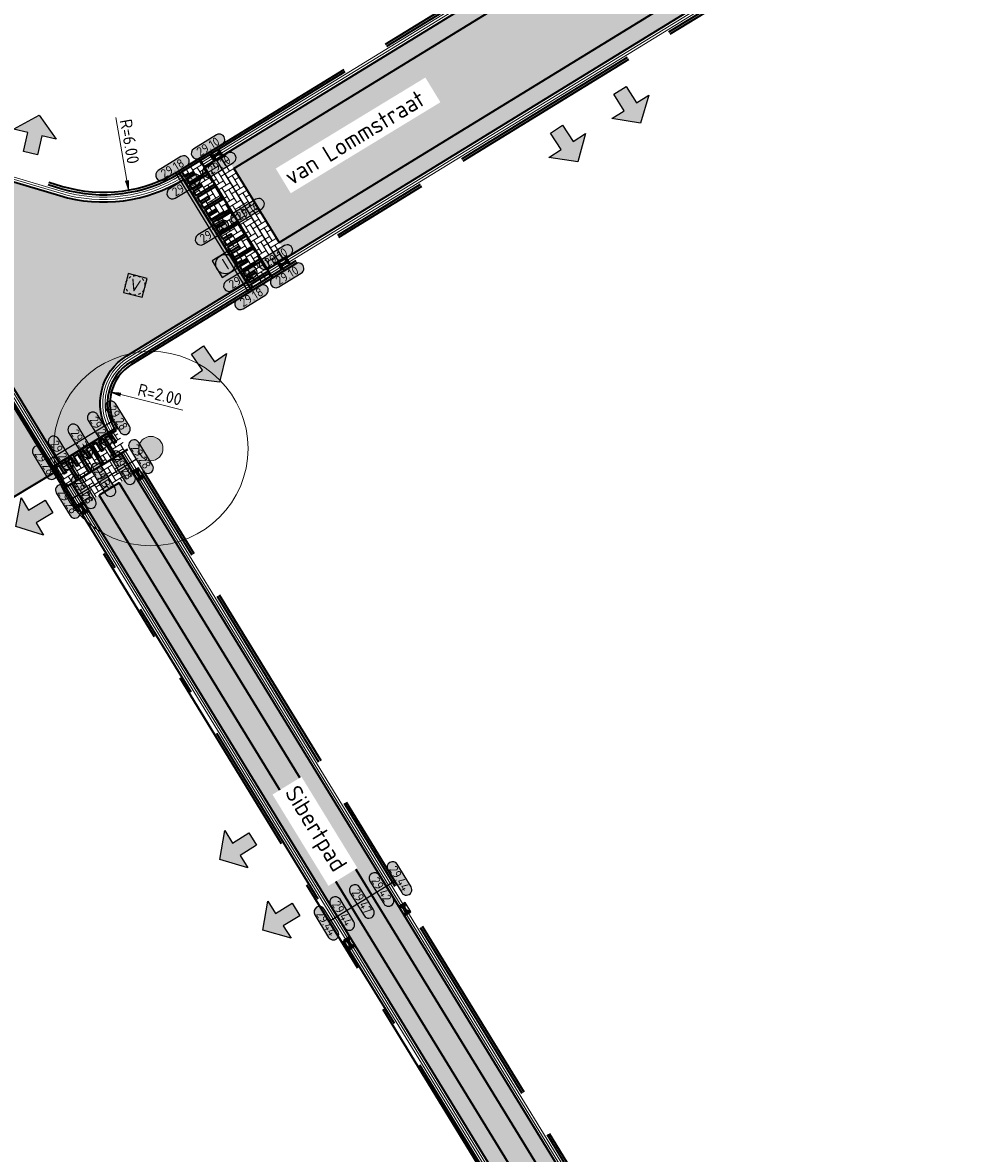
# Model space of a CAD drawing. Header units: metres. Extents: x 199937 to 201628, y 374508 to 375260.
# Tile 102 of 183: x 201278 to 201317, y 374875 to 374922. Entities that reach past the tile are written whole.
import ezdxf
from ezdxf.enums import TextEntityAlignment as Align

# ---------------------------------------------------------------- set-up
doc = ezdxf.new("R2010")
doc.units = ezdxf.units.M
doc.set_wipeout_variables(frame=1)
doc.linetypes.add('HIDDENX2', pattern=[0.75, 0.5, -0.25])
doc.linetypes.add('VH-OPSLUITBAND_100X200', pattern=[16, 8, -2, 4, -2])
doc.layers.add('000___INRIT-PIJL', color=252, linetype='Continuous')
for name, color, linetype, lineweight in [('B-WE-RI-VWA_RIOOLPUT_VALPUT-S', 20, 'Continuous', 25), ('N-WE-GR-BEPLANTING-A', 92, 'Continuous', 0), ('N-WE-GR-GROENSTROOK-G', 90, 'Continuous', 35), ('N-WE-OG-HOOGTELIJN-G', 7, 'Continuous', 25), ('N-WE-RI-ITR_RIOOLPUT-S', 84, 'Continuous', 25), ('N-WE-RI-KOLK-S', 7, 'Continuous', 25), ('N-WE-VH-DREMPEL-G', 30, 'Continuous', 35), ('N-WE-VH-DWARSHELLING-S', 7, 'Continuous', 25), ('N-WE-VH-GOOT-G', 170, 'Continuous', 35), ('N-WE-VH-KANTOPSLUITING_OPSLUITBAND_100X200-G', 150, 'VH-OPSLUITBAND_100X200', 35), ('N-WE-VH-KANTVERHARDING_STREKLAAG-G', 60, 'Continuous', 18), ('N-WE-VH-VERHARDING_BETONSTRAATSTEEN-G', 252, 'Continuous', 35), ('N-WE-VW-MARKERING-G', 7, 'Continuous', 35), ('N-WE-VW-MARKERING-V', 7, 'Continuous', 18), ('X-XX-AL-HOOGTELABEL-S', 7, 'Continuous', 25), ('X-XX-AL-M-200', 7, 'Continuous', 18), ('X-XX-AL-T35', 50, 'Continuous', 35), ('X-XX-AL-VERWIJZING-GD', 7, 'Continuous', 25)]:
    doc.layers.add(name, color=color, linetype=linetype, lineweight=lineweight)
for name, color, linetype, lineweight, true_color in [('N-WE-GR-BOOM-S', 3, 'Continuous', 25, 0x00ff00), ('N-WE-VH-VERHARDING_BETONSTRAATSTEEN_HEIDE-A', 7, 'Continuous', 0, 0x986657), ('N-WE-VH-VERHARDING_BETONSTRAATSTEEN_ROOD-A', 7, 'Continuous', 0, 0xa92c0a)]:
    doc.layers.add(name, color=color, linetype=linetype, lineweight=lineweight, true_color=true_color)
doc.styles.add('NLCS-ISO', font='NLCS-ISO.ttf')
doc.styles.add('NLCS-ISO-ANNOTATIEF-T18', font='NLCS-ISO.ttf', dxfattribs={"height": 1.8})
doc.styles.add('NLCS-ISO-M200-T25', font='NLCS-ISO.ttf', dxfattribs={"height": 0.5})
doc.styles.add('NLCS-ISO-M200-T35', font='NLCS-ISO.ttf', dxfattribs={"height": 0.7000000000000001})
doc.dimstyles.new('NLCS-M200-T25-PIJL_L2_H1', dxfattribs={"dimscale": 0.2, "dimtxt": 2.5, "dimasz": 2.5, "dimexe": 2, "dimexo": 2, "dimgap": 0.7, "dimtad": 1, "dimzin": 0, "dimdsep": 46, "dimtxsty": 'NLCS-ISO-M200-T25', "dimcen": 0, "dimdle": 2, "dimclrd": 256, "dimclre": 256, "dimclrt": 256, "dimadec": 1, "dimazin": 0, "dimtfac": 1, "dimtdec": 3, "dimtofl": 0, "dimtmove": 0, "dimatfit": 3, "dimfxl": 2, "dimfxlon": 1, "dimtfillclr": 256, "dimtolj": 1, "dimtzin": 0, "dimlwd": -1, "dimlwe": -1, "dimarcsym": 0})
pattern_1 = [(31.49787585, (0, 0), (0.0693404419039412, 0.288776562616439), [0.63, -0.21]), (301.49787585, (-0.2194361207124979, 0.3581170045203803), (0.06934044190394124, 0.288776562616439), [0.63, -0.21])]
pattern_2 = [(121.52592739, (201288.5177165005, 374912.5969700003), (-0.2888104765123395, 0.06919905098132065), [0.63, -0.21]), (31.52592738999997, (201288.159706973, 374912.3773585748), (-0.2888104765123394, 0.06919905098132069), [0.63, -0.21])]

# ---------------------------------------------------------------- blocks, each defined once
blk = doc.blocks.new('SGR-BOOM_01-SO')
at = {"linetype": 'ByBlock', "lineweight": 18}
h = blk.add_hatch(color=0, dxfattribs=at)
h.dxf.hatch_style = 1
edge = h.paths.add_edge_path()
edge.add_arc((0, 0), 0.25, 0, 360)
at = {"color": 0, "linetype": 'ByBlock', "lineweight": 18}
for radius in [2, 0.25]:
    blk.add_circle((0, 0), radius, dxfattribs=at)
blk = doc.blocks.new('inrit')
h = blk.add_hatch(color=256)
h.dxf.hatch_style = 1
h.paths.add_polyline_path([(0.3000000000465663, 1), (-0.300000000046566, 1), (-0.3000000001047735, 1.799999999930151), (-0.900000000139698, 1.799999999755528), (-2.328301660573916e-10, 2.599999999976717), (0.9000000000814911, 1.799999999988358), (0.2999999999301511, 1.799999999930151)])
at = {"color": 3, "flags": 128}
blk.add_lwpolyline([(0.3000000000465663, 1), (-0.300000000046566, 1), (-0.3000000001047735, 1.799999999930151), (-0.900000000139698, 1.799999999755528), (-2.328301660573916e-10, 2.599999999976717), (0.9000000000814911, 1.799999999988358), (0.2999999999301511, 1.799999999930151), (0.3000000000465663, 1)], dxfattribs=at)
blk = doc.blocks.new('SRI-PUT_INSPECTIE-SO')
at = {"lineweight": -3, "flags": 128}
blk.add_lwpolyline([(-1.999999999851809, -2.000000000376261), (2.000000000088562, -2.000000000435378), (2.000000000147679, 1.999999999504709), (-2.00000000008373, 1.999999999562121)], close=True, dxfattribs=at)
at = {"lineweight": -3, "ltscale": 1.5}
blk.add_circle((0, -7.105427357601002e-14), 1.999999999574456, dxfattribs=at)
at = {"ltscale": 0.1, "style": 'NLCS-ISO'}
blk.add_text('I', height=2.5, dxfattribs=at).set_placement((-0.002795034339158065, -0.007140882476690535), align=Align.MIDDLE_CENTER)
blk = doc.blocks.new('SRI-PUT_VALPUT-SO')
at = {"lineweight": -3, "flags": 128}
blk.add_lwpolyline([(-1.999999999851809, -2.00000000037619), (2.000000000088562, -2.000000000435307), (2.000000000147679, 1.99999999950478), (-2.00000000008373, 1.999999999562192)], close=True, dxfattribs=at)
at = {"linetype": 'HIDDENX2', "lineweight": -3, "ltscale": 0.25}
blk.add_circle((0, 0), 1.999999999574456, dxfattribs=at)
at = {"ltscale": 0.1, "style": 'NLCS-ISO'}
blk.add_text('V', height=2.5, dxfattribs=at).set_placement((-0.002795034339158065, -0.007140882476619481), align=Align.MIDDLE_CENTER)
blk = doc.blocks.new('*U283')
h = blk.add_hatch(color=253)
h.dxf.hatch_style = 1
edge = h.paths.add_edge_path()
edge.add_line((2.726055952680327, 1.132202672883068), (-2.726055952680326, 1.132202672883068))
edge.add_arc((-2.726055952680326, 0), 1.132202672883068, 90, 270)
edge.add_line((-2.726055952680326, -1.132202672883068), (2.726055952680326, -1.132202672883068))
edge.add_arc((2.726055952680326, 3.697785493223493e-32), 1.132202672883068, 270, 450)
blk.add_lwpolyline([(2.726055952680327, 1.132202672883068), (-2.726055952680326, 1.132202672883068, 0.9999999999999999), (-2.726055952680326, -1.132202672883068), (2.726055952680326, -1.132202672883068, 0.9999999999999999)], format="xyb", close=True)
at = {"style": 'NLCS-ISO-ANNOTATIEF-T18'}
blk.add_attdef('HGT', text='', height=1.8, dxfattribs=at).set_placement((-0.002853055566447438, -0.0004570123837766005), align=Align.MIDDLE_CENTER)
blk = doc.blocks.new('*U413')
blk.add_solid([(0, 0), (1.187743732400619, 0.25), (2.375487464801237, 0)])
blk = doc.blocks.new('*U420')
blk.add_solid([(0, 0), (2.485507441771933, 0.25), (4.971014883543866, 0)])
blk = doc.blocks.new('*D529')
at = {"layer": 'Defpoints', "color": 0, "transparency": 16777216}
blk.add_point((201281.5109079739, 374906.4518174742), dxfattribs=at)
at = {"layer": 'X-XX-AL-M-200', "transparency": 16777216}
blk.add_line((201284.5487608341, 374905.6979275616), (201281.9961879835, 374906.3313877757), dxfattribs=at)
blk.add_solid([(201282.0162595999, 374906.4122677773), (201281.9761163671, 374906.2505077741), (201281.5109079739, 374906.4518174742)], dxfattribs=at)
at = {"layer": 'X-XX-AL-M-200', "transparency": 16777216, "insert": (201283.6090495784, 374906.3329612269), "char_height": 0.5, "attachment_point": 5, "rotation": 346.0627317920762, "style": 'NLCS-ISO-M200-T25', "bg_fill": 3, "box_fill_scale": 1.1, "bg_fill_color": 256, "bg_fill_true_color": 13158600, "bg_fill_transparency": 0}
blk.add_mtext('\\A1;R=2.00', dxfattribs=at)
at = {"layer": 'Defpoints', "color": 0, "transparency": 16777216}
blk.add_point((201283.4520280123, 374905.9700986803), dxfattribs=at)
blk = doc.blocks.new('*D531')
at = {"layer": 'Defpoints', "color": 0, "transparency": 16777216}
for p in [(201281.2854910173, 374920.5619728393), (201282.3385994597, 374914.6551155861)]:
    blk.add_point(p, dxfattribs=at)
at = {"layer": 'X-XX-AL-M-200', "transparency": 16777216}
blk.add_line((201281.7892278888, 374917.7365261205), (201282.2508404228, 374915.1473536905), dxfattribs=at)
blk.add_solid([(201282.3328801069, 374915.1619801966), (201282.1688007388, 374915.1327271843), (201282.3385994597, 374914.6551155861)], dxfattribs=at)
at = {"layer": 'X-XX-AL-M-200', "transparency": 16777216, "insert": (201282.3601003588, 374916.7565110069), "char_height": 0.5, "attachment_point": 5, "rotation": 280.108808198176, "style": 'NLCS-ISO-M200-T25', "bg_fill": 3, "box_fill_scale": 1.1, "bg_fill_color": 256, "bg_fill_true_color": 13158600, "bg_fill_transparency": 0}
blk.add_mtext('\\A1;R=6.00', dxfattribs=at)
blk = doc.blocks.new('N-SRI-KOLK_STRAAT_450X300-SO')
h = blk.add_hatch(color=256)
h.dxf.hatch_style = 1
h.paths.add_polyline_path([(-7.127631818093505e-14, 0.7499999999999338), (-1.125000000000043, 1.49999999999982), (-1.125000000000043, 4.75175454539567e-14)])
h.paths.add_polyline_path([(1.1249999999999, 4.75175454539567e-14), (1.1249999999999, 1.49999999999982), (-7.122080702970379e-14, 0.7499999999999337)])
for p, q in [((-1.125000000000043, 4.75175454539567e-14), (1.1249999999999, 1.49999999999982)), ((1.1249999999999, 4.75175454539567e-14), (-1.125000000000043, 1.49999999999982))]:
    blk.add_line(p, q)
at = {"flags": 128}
blk.add_lwpolyline([(-1.125000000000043, 4.75175454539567e-14), (1.1249999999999, 4.75175454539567e-14), (1.1249999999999, 1.49999999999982), (-1.125000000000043, 1.49999999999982)], close=True, dxfattribs=at)

msp = doc.modelspace()

# ---------------------------------------------------------------- hatches: boundary and pattern name
at = {"layer": 'N-WE-GR-BEPLANTING-A', "true_color": 0x52a500}
h = msp.add_hatch(dxfattribs=at)
h.set_pattern_fill('AGR-BEPLANTING_SOORT_02-SO', color=74, scale=0.2, pattern_type=2)
h.set_pattern_definition([(59.99999999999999, (201123.740729, 375003.3732360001), (-0.08660261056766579, 0.1499998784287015), [0.0577352, -0.11547]), (59.99999999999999, (201123.740729, 375003.473236), (-0.08660261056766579, 0.1499998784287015), [0.0577352, -0.11547]), (300.0000000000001, (201123.740729, 375003.473236), (0.1732050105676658, 1.215712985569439e-07), [0.0577352, -0.11547])])
h.paths.add_polyline_path([(201276.7251038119, 374905.9026811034, -1), (201277.1251038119, 374905.9026811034, -1)], flags=16)
edge = h.paths.add_edge_path()
edge.add_line((201257.7960755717, 374908.8088644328), (201259.4742722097, 374914.6734749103))
edge.add_line((201259.4742722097, 374914.6734749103), (201259.2701698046, 374914.7318801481))
edge.add_arc((201257.64699601, 374909.059551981), 5.900000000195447, 74.03118000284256, 121.3421147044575)
edge.add_line((201254.5781285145, 374914.0986046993), (201251.6553022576, 374912.3185545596))
edge.add_line((201251.6553022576, 374912.3185545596), (201255.8284867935, 374905.5938814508))
edge.add_line((201255.8284867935, 374905.5938814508), (201256.5556085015, 374906.0863165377))
edge.add_line((201256.5556085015, 374906.0863165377), (201257.0954477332, 374905.2387585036))
edge.add_line((201257.0954477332, 374905.2387585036), (201257.0111034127, 374905.1850366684))
edge.add_line((201257.0111034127, 374905.1850366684), (201257.2790202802, 374904.764402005))
edge.add_line((201257.2790202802, 374904.764402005), (201255.5741490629, 374903.7118945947))
edge.add_line((201255.5741490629, 374903.7118945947), (201255.3114931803, 374904.1373495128))
edge.add_line((201255.3114931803, 374904.1373495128), (201255.2264021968, 374904.0848183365))
edge.add_line((201255.2264021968, 374904.0848183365), (201250.5564317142, 374911.6493239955))
edge.add_line((201250.5564317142, 374911.6493239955), (201248.017169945, 374910.1028710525))
edge.add_line((201248.017169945, 374910.1028710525), (201259.5500000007, 374891.2340000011))
edge.add_line((201259.5500000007, 374891.2340000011), (201279.2476113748, 374903.1171880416))
edge.add_line((201279.2476113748, 374903.1171880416), (201276.0649480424, 374908.3112547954))
edge.add_arc((201271.0342567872, 374905.2286997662), 5.900000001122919, 31.49787584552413, 74.03117996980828)
edge.add_line((201272.6574305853, 374910.9010279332), (201272.453328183, 374910.9594331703))
edge.add_line((201272.453328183, 374910.9594331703), (201270.775131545, 374905.0948226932))
edge.add_line((201270.775131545, 374905.0948226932), (201257.7960755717, 374908.8088644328))
at = {"layer": 'N-WE-VH-VERHARDING_BETONSTRAATSTEEN_HEIDE-A', "true_color": 0x986657}
h = msp.add_hatch(dxfattribs=at)
h.set_pattern_fill('AVH-HEI_BSS_KEIFRMT_KEPER-SO', color=25, scale=2, angle=121.52592739, pattern_type=2)
h.set_pattern_definition(pattern_2)
edge = h.paths.add_edge_path()
edge.add_line((201350.2604572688, 374954.660737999), (201349.8771315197, 374955.2468261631))
edge.add_line((201349.8771315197, 374955.2468261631), (201286.2844696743, 374916.2375986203))
edge.add_line((201286.2844696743, 374916.2375986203), (201286.6504887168, 374915.6409160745))
edge.add_line((201286.6504887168, 374915.6409160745), (201350.2431505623, 374954.6501436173))
edge.add_arc((201355.9948783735, 374945.2737036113), 10.99999999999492, 121.4202325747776, 121.52592738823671, ccw=False)
h = msp.add_hatch(dxfattribs=at)
h.set_pattern_fill('AVH-HEI_BSS_KEIFRMT_KEPER-SO', color=25, scale=2, angle=121.52592739, pattern_type=2)
h.set_pattern_definition(pattern_2)
h.paths.add_polyline_path([(201352.5992273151, 374951.0848617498), (201352.2159118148, 374951.6709342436), (201288.5177165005, 374912.5969700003), (201288.883735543, 374912.0002874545)])
h = msp.add_hatch(dxfattribs=at)
h.set_pattern_fill('AVH-HEI_BSS_KEIFRMT_KEPER-SO', color=25, scale=2, angle=121.52592739, pattern_type=2)
h.set_pattern_definition(pattern_2)
h.paths.add_polyline_path([(201285.4320660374, 374915.7147142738), (201288.0313319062, 374911.477403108), (201288.883735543, 374912.0002874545), (201288.5177165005, 374912.5969700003), (201286.2844696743, 374916.2375986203)])
h = msp.add_hatch(dxfattribs=at)
h.set_pattern_fill('AVH-HEI_BSS_KEIFRMT_KEPER-SO', color=25, scale=2, angle=31.49787585, pattern_type=2)
h.set_pattern_definition(pattern_1)
h.paths.add_polyline_path([(201282.0133780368, 374903.915765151), (201279.9878960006, 374902.6746514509), (201280.5103629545, 374901.8219919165), (201282.5358449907, 374903.0631056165)])
h = msp.add_hatch(dxfattribs=at)
h.set_pattern_fill('AVH-HEI_BSS_KEIFRMT_KEPER-SO', color=25, scale=2, angle=31.49787585, pattern_type=2)
h.set_pattern_definition(pattern_1)
h.paths.add_polyline_path([(201282.5358449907, 374903.0631056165), (201281.9389833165, 374902.6973787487), (201303.9379943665, 374866.795267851), (201304.5348560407, 374867.1609947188)])
h = msp.add_hatch(dxfattribs=at)
h.set_pattern_fill('AVH-HEI_BSS_KEIFRMT_KEPER-SO', color=25, scale=2, angle=31.49787585, pattern_type=2)
h.set_pattern_definition(pattern_1)
h.paths.add_polyline_path([(201281.1072246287, 374902.1877187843), (201280.5103629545, 374901.8219919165), (201302.5093740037, 374865.9198810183), (201303.106235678, 374866.2856078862)])
at = {"layer": 'N-WE-VH-VERHARDING_BETONSTRAATSTEEN_ROOD-A'}
h = msp.add_hatch(dxfattribs=at)
h.set_pattern_fill('AVH-ROO_BSS_KEIFRMT_KEPER-SO', color=36, scale=2, angle=166.53, pattern_type=2)
h.set_pattern_definition([(166.53, (201288.5177165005, 374912.5969700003), (-0.2531399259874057, -0.155306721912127), [0.63, -0.21]), (76.53000000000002, (201288.4198832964, 374912.1885233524), (-0.2531399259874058, -0.155306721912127), [0.6299999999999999, -0.21])])
edge = h.paths.add_edge_path()
edge.add_line((201357.4941821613, 374952.5292248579), (201358.2209222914, 374956.0461094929))
edge.add_arc((201355.9948783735, 374945.2737036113), 11.00000000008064, 78.32455421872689, 121.5259273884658)
edge.add_line((201350.2431505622, 374954.6501436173), (201286.6504887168, 374915.6409160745))
edge.add_line((201286.6504887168, 374915.6409160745), (201288.5177165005, 374912.5969700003))
edge.add_line((201288.5177165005, 374912.5969700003), (201352.2332082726, 374951.6815442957))
edge.add_arc((201355.893398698, 374945.7147188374), 6.99999999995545, 76.78043243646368, 121.52592738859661, ccw=False)
h = msp.add_hatch(dxfattribs=at)
h.set_pattern_fill('AVH-ROO_BSS_KEIFRMT_KEPER-SO', color=36, scale=2, angle=29.03117997, pattern_type=2)
h.set_pattern_definition([(29.03117997, (0, 0), (0.08170474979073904, 0.2855246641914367), [0.63, -0.21]), (299.03117997, (-0.2038199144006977, 0.3672294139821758), (0.08170474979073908, 0.2855246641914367), [0.63, -0.21])])
edge = h.paths.add_edge_path()
edge.add_line((201263.0447961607, 374926.7640627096), (201258.8073366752, 374927.3887984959))
edge.add_arc((201255.8419856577, 374928.836794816), 3.29999999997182, 211.7040694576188, 333.9735025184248, ccw=False)
edge.add_line((201253.0344321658, 374927.1025389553), (201252.3157756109, 374928.2659582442))
edge.add_line((201252.3157756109, 374928.2659582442), (201248.7425257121, 374926.0587235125))
edge.add_line((201248.7425257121, 374926.0587235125), (201252.185842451, 374920.4844042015))
edge.add_arc((201251.0798365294, 374919.8012124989), 1.300000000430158, -58.65788527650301, 31.704069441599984, ccw=False)
edge.add_line((201251.756027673, 374918.6909127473), (201254.351608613, 374914.4289922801))
edge.add_line((201254.351608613, 374914.4289922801), (201254.3700697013, 374914.440235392))
edge.add_arc((201257.6469960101, 374909.0595519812), 6.300000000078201, 74.03117997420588, 121.3421147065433, ccw=False)
edge.add_line((201259.3802154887, 374915.1164447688), (201272.7674762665, 374911.2855925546))
edge.add_arc((201271.0342567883, 374905.2286997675), 6.29999999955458, 31.49787584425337, 74.03117997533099, ccw=False)
edge.add_line((201276.406011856, 374908.5202415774), (201279.4654290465, 374903.5273109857))
edge.add_line((201279.4654290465, 374903.5273109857), (201281.4909110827, 374904.7684246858))
edge.add_arc((201283.4520280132, 374905.9700986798), 2.300000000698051, 121.5259274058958, 211.4978758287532, ccw=False)
edge.add_line((201282.2493940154, 374907.9306270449), (201287.1789282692, 374910.9545187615))
edge.add_line((201287.1789282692, 374910.9545187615), (201284.5796624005, 374915.1918299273))
edge.add_arc((201281.2854910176, 374920.56197284), 6.300000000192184, 253.4236169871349, 301.52592738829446, ccw=False)
edge.add_line((201279.4881430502, 374914.5237992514), (201263.5873717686, 374919.2568892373))
edge.add_arc((201264.5288397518, 374922.4197420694), 3.300000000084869, 143.5464036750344, 253.4236169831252, ccw=False)
edge.add_arc((201255.6505560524, 374928.9154058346), 7.700848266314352, 323.9222265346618, 343.7777241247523)
h = msp.add_hatch(dxfattribs=at)
h.set_pattern_fill('AVH-ROO_BSS_KEIFRMT_KEPER-SO', color=36, scale=2, angle=121.53, pattern_type=2)
h.set_pattern_definition([(121.53, (201109.114271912, 374903.0265801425), (-0.2888153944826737, 0.06917852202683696), [0.63, -0.21]), (31.53, (201108.7562779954, 374902.80694327), (-0.2888153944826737, 0.06917852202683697), [0.63, -0.21])])
h.paths.add_polyline_path([(201287.3357935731, 374910.6987976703), (201288.1883944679, 374911.2218030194), (201285.2686414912, 374915.9811272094), (201284.4227970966, 374915.4475510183)])
h = msp.add_hatch(dxfattribs=at)
h.set_pattern_fill('AVH-ROO_BSS_KEIFRMT_KEPER-SO', color=36, scale=2, angle=31.5, pattern_type=2)
h.set_pattern_definition([(31.49999999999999, (201109.114271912, 374903.0265801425), (0.06932973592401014, 0.2887791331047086), [0.63, -0.21]), (301.5, (201108.8948225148, 374903.3846890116), (0.06932973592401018, 0.2887791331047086), [0.63, -0.21])])
h.paths.add_polyline_path([(201279.2096311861, 374903.3705708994), (201279.7321627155, 374902.5178059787), (201282.2798709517, 374904.0790592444), (201281.746708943, 374904.925164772)])
h = msp.add_hatch(dxfattribs=at)
h.set_pattern_fill('AVH-ROO_BSS_KEIFRMT_KEPER-SO', color=36, scale=2, angle=-13.50212415, pattern_type=2)
h.set_pattern_definition([(346.49787585, (0, 0), (0.2532269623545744, 0.155164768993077), [0.63, -0.21]), (256.49787585, (0.09806219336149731, 0.4083917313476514), (0.2532269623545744, 0.155164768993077), [0.63, -0.21])])
h.paths.add_polyline_path([(201281.9389833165, 374902.6973787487), (201281.1072246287, 374902.1877187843), (201303.106235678, 374866.2856078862), (201303.9379943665, 374866.795267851)])
at = {"layer": 'N-WE-VW-MARKERING-V'}
h = msp.add_hatch(color=256, dxfattribs=at)
h.dxf.hatch_style = 1
h.paths.add_polyline_path([(201287.3357935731, 374910.6987976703), (201287.4212311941, 374910.7512071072), (201287.3515697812, 374910.8647582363), (201288.1187135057, 374911.3353860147), (201288.0664215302, 374911.4206242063), (201287.2992778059, 374910.949996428), (201287.1946938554, 374911.1204728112), (201287.5356466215, 374911.3296407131), (201287.4833546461, 374911.4148789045), (201287.1424018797, 374911.205711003), (201287.0378179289, 374911.376187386), (201287.8049616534, 374911.8468151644), (201287.7526696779, 374911.932053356), (201286.9855259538, 374911.4614255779), (201286.8809420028, 374911.6319019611), (201287.2218947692, 374911.8410698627), (201287.1696027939, 374911.9263080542), (201286.8286500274, 374911.7171401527), (201286.7240660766, 374911.8876165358), (201287.4912098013, 374912.3582443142), (201287.4389178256, 374912.4434825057), (201286.6717741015, 374911.9728547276), (201286.5671901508, 374912.1433311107), (201286.9081429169, 374912.3524990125), (201286.8558509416, 374912.437737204), (201286.5148981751, 374912.2285693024), (201286.4103142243, 374912.3990456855), (201287.1774579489, 374912.869673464), (201287.1251659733, 374912.9549116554), (201286.3580222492, 374912.4842838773), (201286.2534382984, 374912.6547602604), (201286.5943910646, 374912.8639281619), (201286.5420990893, 374912.9491663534), (201286.2011463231, 374912.739998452), (201286.0965623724, 374912.9104748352), (201286.8637060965, 374913.3811026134), (201286.811414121, 374913.4663408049), (201286.0442703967, 374912.9957130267), (201285.939686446, 374913.1661894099), (201286.2806392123, 374913.3753573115), (201286.228347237, 374913.4605955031), (201285.887394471, 374913.2514276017), (201285.7828105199, 374913.4219039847), (201286.5499542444, 374913.8925317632), (201286.4976622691, 374913.9777699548), (201285.7305185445, 374913.5071421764), (201285.6259345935, 374913.6776185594), (201285.9668873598, 374913.8867864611), (201285.9145953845, 374913.9720246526), (201285.5736426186, 374913.7628567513), (201285.4690586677, 374913.9333331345), (201286.2362023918, 374914.4039609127), (201286.1839104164, 374914.4891991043), (201285.4167666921, 374914.018571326), (201285.3121827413, 374914.1890477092), (201285.6531355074, 374914.3982156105), (201285.600843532, 374914.4834538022), (201285.2598907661, 374914.2742859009), (201285.155306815, 374914.4447622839), (201285.9224505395, 374914.9153900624), (201285.870158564, 374915.0006282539), (201285.1030148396, 374914.5300004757), (201284.998430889, 374914.7004768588), (201285.339383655, 374914.9096447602), (201285.2870916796, 374914.9948829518), (201284.9461389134, 374914.7857150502), (201284.8415549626, 374914.9561914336), (201285.608698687, 374915.426819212), (201285.5564067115, 374915.5120574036), (201284.7892629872, 374915.0414296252), (201284.6846790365, 374915.2119060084), (201285.0256318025, 374915.42107391), (201284.9733398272, 374915.5063121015), (201284.6323870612, 374915.2971442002), (201284.5074410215, 374915.500946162), (201284.4227970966, 374915.4475510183)])
h = msp.add_hatch(color=256, dxfattribs=at)
h.dxf.hatch_style = 1
h.paths.add_polyline_path([(201279.2096311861, 374903.3705708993), (201279.7321627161, 374902.5178059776), (201279.7643295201, 374902.5375180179), (201279.2940773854, 374903.3048920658), (201279.4646049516, 374903.4093925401), (201279.6736059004, 374903.0683374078), (201279.7588696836, 374903.1205876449), (201279.5498687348, 374903.461642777), (201279.7203963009, 374903.5661432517), (201280.1906484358, 374902.7987692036), (201280.2759122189, 374902.8510194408), (201279.8056600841, 374903.6183934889), (201279.9761876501, 374903.7228939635), (201280.185188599, 374903.3818388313), (201280.2704523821, 374903.4340890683), (201280.0614514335, 374903.7751442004), (201280.2319789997, 374903.8796446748), (201280.7022311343, 374903.1122706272), (201280.7874949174, 374903.1645208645), (201280.3172427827, 374903.9318949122), (201280.4877703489, 374904.0363953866), (201280.6967712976, 374903.6953402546), (201280.7820350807, 374903.7475904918), (201280.5730341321, 374904.0886456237), (201280.7435616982, 374904.1931460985), (201281.213813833, 374903.4257720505), (201281.299077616, 374903.4780222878), (201280.8288254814, 374904.2453963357), (201280.9993530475, 374904.34989681), (201281.2083539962, 374904.008841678), (201281.2936177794, 374904.0610919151), (201281.0846168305, 374904.4021470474), (201281.2551443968, 374904.5066475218), (201281.7253965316, 374903.7392734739), (201281.8106603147, 374903.7915237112), (201281.34040818, 374904.558897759), (201281.5109357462, 374904.6633982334), (201281.719936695, 374904.3223431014), (201281.805200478, 374904.3745933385), (201281.5961995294, 374904.7156484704), (201281.8000626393, 374904.8404947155), (201281.746708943, 374904.925164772)])

# ---------------------------------------------------------------- linework, layer by layer
at = {"layer": 'N-WE-GR-GROENSTROOK-G'}
msp.add_lwpolyline([(201279.2476113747, 374903.1171880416), (201259.5500000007, 374891.2340000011), (201248.017169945, 374910.1028710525)], dxfattribs=at)
at = {"layer": 'N-WE-OG-HOOGTELIJN-G'}
for points in [[(201285.7100353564, 374916.3544884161), (201288.7276087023, 374911.4352543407)], [(201284.2457307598, 374915.4582171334), (201287.2633041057, 374910.538983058)], [(201281.8319748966, 374904.9774114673), (201279.1243652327, 374903.318324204)]]:
    msp.add_lwpolyline(points, dxfattribs=at)
at = {"layer": 'N-WE-VH-DREMPEL-G'}
for points in [[(201285.2229122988, 374916.0556757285), (201288.2404856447, 374911.1364416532)], [(201288.188394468, 374911.2218030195), (201285.2686414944, 374915.9811272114)], [(201282.2691758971, 374904.0725052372), (201279.7320981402, 374902.5179113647)], [(201279.7321627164, 374902.517805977), (201282.2798709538, 374904.0790592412)]]:
    msp.add_lwpolyline(points, dxfattribs=at)
at = {"layer": 'N-WE-VH-GOOT-G'}
for points in [[(201285.4320660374, 374915.7147142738), (201349.8771315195, 374955.246826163, -0.3120263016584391), (201363.1644794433, 374954.5196119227), (201366.327735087, 374952.0667127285, 0.3111325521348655), (201373.4649440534, 374951.6644298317), (201404.7335388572, 374970.7053627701, 0.002146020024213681), (201420.9036144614, 374980.5469015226)], [(201288.0313319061, 374911.477403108), (201352.599227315, 374951.0848617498, -0.4142434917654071), (201361.2638781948, 374949.008341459), (201380.7911837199, 374917.1677191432, -0.3576593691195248), (201379.7011690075, 374909.2515840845), (201364.9776101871, 374895.61751043, -0.06032962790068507), (201356.8386840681, 374889.4426368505), (201312.5321245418, 374862.3342706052, -0.4140189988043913), (201306.6215168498, 374863.7555903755), (201282.0133780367, 374903.915765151)], [(201263.0447961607, 374926.7640627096, -0.08685336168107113), (201261.8745232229, 374924.3805081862, 0.5198862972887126), (201263.5873717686, 374919.2568892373), (201279.4881430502, 374914.5237992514, 0.2130231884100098), (201284.5796624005, 374915.1918299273)], [(201279.4654290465, 374903.5273109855), (201276.406011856, 374908.5202415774, 0.1877469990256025), (201272.7674762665, 374911.2855925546), (201259.3802154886, 374915.1164447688, 0.2094161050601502), (201254.3700697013, 374914.440235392), (201197.641662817, 374879.891685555, 0.3496658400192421), (201194.9418536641, 374872.5188592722), (201203.5700273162, 374846.6330093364, 0.08300686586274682), (201211.3376270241, 374831.9775358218, 0.01048548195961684), (201222.5837637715, 374817.8977237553, 0.3384533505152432), (201230.0464565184, 374816.2042217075), (201252.5838921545, 374826.5281762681, 0.0296485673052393), (201263.0765490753, 374832.109114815), (201301.465339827, 374855.5459103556, 0.4146907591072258), (201303.5543079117, 374864.2145619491), (201279.9878960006, 374902.6746514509)], [(201281.4909110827, 374904.7684246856), (201281.4909110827, 374904.7684246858, -0.4140701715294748), (201282.2493940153, 374907.9306270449), (201287.1789282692, 374910.9545187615)]]:
    msp.add_lwpolyline(points, format="xyb", dxfattribs=at)
at = {"layer": 'N-WE-VH-KANTOPSLUITING_OPSLUITBAND_100X200-G'}
for points in [[(201262.1077144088, 374924.1912250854, 0.5184377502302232), (201263.6729597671, 374919.5444213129), (201279.5737310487, 374914.811331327, 0.2130231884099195), (201284.4227970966, 374915.4475510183), (201349.7202662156, 374955.502547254, -0.3120263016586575)], [(201262.1884185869, 374924.1321756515, 0.5184377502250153), (201263.7014890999, 374919.6402653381), (201279.6022603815, 374914.9071753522, 0.2130231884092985), (201284.370508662, 374915.5327913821), (201349.667977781, 374955.5877876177, -0.3120263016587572)], [(201306.8773147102, 374863.9123304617), (201281.746708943, 374904.925164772, -0.4140701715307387), (201282.4062593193, 374907.6749059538), (201352.756092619, 374950.8291406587, -0.4142434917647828), (201361.0081410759, 374948.8515022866), (201380.535446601, 374917.0108799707, -0.3576593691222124), (201379.4973373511, 374909.4717037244), (201364.771292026, 374895.8353275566, -0.0603680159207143), (201356.6847486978, 374889.7001508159), (201312.3755544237, 374862.5901725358, -0.4140189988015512), (201306.8773147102, 374863.9123304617)], [(201298.4876337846, 374871.9091117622), (201276.1502139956, 374908.3635014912, 0.1877469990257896), (201272.6849420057, 374910.9971690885), (201272.2885572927, 374911.1105971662)], [(201272.453328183, 374910.9594331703), (201272.6574305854, 374910.9010279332, -0.1877469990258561), (201276.0649480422, 374908.3112547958), (201298.4023678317, 374871.8568650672)]]:
    msp.add_lwpolyline(points, format="xyb", dxfattribs=at)
msp.add_lwpolyline([(201306.9625806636, 374863.9645771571), (201281.8319748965, 374904.9774114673, -0.4140701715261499), (201282.4585477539, 374907.5896655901), (201352.8083810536, 374950.7439002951, -0.4142434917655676), (201360.9228953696, 374948.7992225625), (201380.4502008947, 374916.9586002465, -0.3576593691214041), (201379.4293934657, 374909.5450769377), (201364.7025173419, 374895.9079314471, -0.06038090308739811), (201356.6334389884, 374889.7859900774), (201312.3233643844, 374862.6754731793, -0.4140189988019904)], format="xyb", close=True, dxfattribs=at)
at = {"layer": 'N-WE-VH-KANTVERHARDING_STREKLAAG-G'}
for points in [[(201285.3274891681, 374915.8851950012), (201349.7725546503, 374955.4173068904, -0.3120263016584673), (201363.2870367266, 374954.6776616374), (201366.4502923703, 374952.2247624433, 0.3111325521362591), (201373.3609232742, 374951.8352504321), (201404.6299046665, 374970.8764187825, 0.002146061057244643), (201420.7988240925, 374980.7172511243)], [(201285.3797776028, 374915.7999546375), (201349.8248430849, 374955.3320665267, -0.3120263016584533), (201363.2257580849, 374954.5986367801), (201366.3890137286, 374952.1457375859, 0.3111325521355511), (201373.4129336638, 374951.7498401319), (201404.6817217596, 374970.790890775, 0.002146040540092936), (201420.851219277, 374980.6320763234)], [(201288.0836203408, 374911.3921627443), (201352.6515157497, 374950.9996213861, -0.4142434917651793), (201361.1786324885, 374948.9560617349), (201380.7059380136, 374917.115439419, -0.357659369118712), (201379.6332251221, 374909.3249572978), (201364.9088384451, 374895.6901170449, -0.06034237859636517), (201356.7873712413, 374889.5284742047), (201312.4799345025, 374862.4195712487, -0.414018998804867), (201306.7067828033, 374863.8078370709), (201282.0986439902, 374903.9680118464)], [(201288.1359087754, 374911.3069223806), (201352.7038041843, 374950.9143810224, -0.4142434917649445), (201361.0933867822, 374948.9037820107), (201380.6206923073, 374917.0631596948, -0.3576593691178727), (201379.5652812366, 374909.3983305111), (201364.8400657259, 374895.7627227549, -0.0603551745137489), (201356.73605945, 374889.6143121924), (201312.4277444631, 374862.5048718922, -0.4140189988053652), (201306.7920487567, 374863.8600837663), (201282.1839099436, 374904.0202585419)], [(201263.1446469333, 374926.7493415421, -0.08730834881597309), (201261.9551498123, 374924.3213519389, 0.5199184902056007), (201263.6159011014, 374919.3527332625), (201279.516672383, 374914.6196432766, 0.2130231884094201), (201284.5273739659, 374915.277070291)], [(201263.2444740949, 374926.7346238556, -0.08775198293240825), (201262.0357720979, 374924.2621898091, 0.5199520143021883), (201263.6444304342, 374919.4485772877), (201279.5452017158, 374914.7154873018, 0.2130231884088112), (201284.4750855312, 374915.3623106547)], [(201279.3801630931, 374903.4750642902), (201276.3207459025, 374908.467994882, 0.1877469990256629), (201272.7399648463, 374911.1894513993), (201259.3527040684, 374915.0203036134, 0.2094161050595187), (201254.4220844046, 374914.3548277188), (201197.6936775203, 374879.8062778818, 0.3496658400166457), (201195.036722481, 374872.5504805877), (201203.664896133, 374846.6646306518, 0.08300686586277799), (201211.4170532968, 374832.0382932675, 0.01048548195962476), (201222.6605727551, 374817.9617579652, 0.3384533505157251), (201230.0048100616, 374816.2951369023), (201252.5422456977, 374826.6190914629, 0.02964856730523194), (201263.0244413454, 374832.1944657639), (201301.4132320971, 374855.6312613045, 0.4146907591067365), (201303.4690419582, 374864.1623152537), (201279.9026300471, 374902.6224047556)], [(201279.2948971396, 374903.4228175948), (201276.2354799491, 374908.4157481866, 0.1877469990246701), (201272.712453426, 374911.0933102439), (201259.3251926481, 374914.9241624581, 0.2094161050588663), (201254.4740991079, 374914.2694200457), (201197.7456922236, 374879.7208702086, 0.3496658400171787), (201195.1315912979, 374872.5821019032), (201203.7597649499, 374846.6962519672, 0.08300686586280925), (201211.4964795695, 374832.0990507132, 0.01048548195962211), (201222.7373817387, 374818.025792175, 0.3384533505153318), (201229.9631636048, 374816.386052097), (201252.5005992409, 374826.7100066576, 0.02964856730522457), (201262.9723336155, 374832.2798167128), (201301.3611243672, 374855.7166122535, 0.4146907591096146), (201303.3837760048, 374864.1100685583), (201279.8173640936, 374902.5701580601)], [(201281.5761770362, 374904.8206713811), (201281.5761770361, 374904.8206713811, -0.4140701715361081), (201282.30168245, 374907.8453866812), (201287.2312167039, 374910.8692783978)], [(201281.6614429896, 374904.8729180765), (201281.6614429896, 374904.8729180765, -0.4140701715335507), (201282.3539708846, 374907.7601463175), (201287.2835051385, 374910.7840380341)]]:
    msp.add_lwpolyline(points, format="xyb", dxfattribs=at)
at = {"layer": 'N-WE-VH-VERHARDING_BETONSTRAATSTEEN-G'}
for points in [[(201286.6504887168, 374915.6409160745), (201350.2431505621, 374954.6501436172, -0.302226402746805), (201362.4198927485, 374954.2022639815, -0.302226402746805)], [(201286.6504887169, 374915.6409160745), (201350.2431505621, 374954.6501436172, -0.302226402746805), (201362.4198927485, 374954.2022639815, -0.302226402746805)], [(201288.5177165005, 374912.5969700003), (201352.2332082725, 374951.6815442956, -0.3155316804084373), (201360.2531633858, 374951.191255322, -0.3155316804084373)], [(201288.5177165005, 374912.5969700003), (201352.2332082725, 374951.6815442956, -0.3155316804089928), (201360.2531633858, 374951.191255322, -0.3155316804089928)]]:
    msp.add_lwpolyline(points, format="xyb", dxfattribs=at)
for points in [[(201286.6504887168, 374915.6409160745), (201288.5177165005, 374912.5969700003)], [(201284.5796624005, 374915.1918299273), (201287.1789282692, 374910.9545187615)], [(201281.4909110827, 374904.7684246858), (201279.4654290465, 374903.5273109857)], [(201281.9389833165, 374902.6973787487), (201281.1072246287, 374902.1877187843)], [(201303.9379943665, 374866.795267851), (201281.9389833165, 374902.6973787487)], [(201303.9379943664, 374866.795267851), (201281.9389833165, 374902.6973787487)], [(201303.9379943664, 374866.795267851), (201281.9389833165, 374902.6973787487)], [(201303.106235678, 374866.2856078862), (201281.1072246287, 374902.1877187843)]]:
    msp.add_lwpolyline(points, dxfattribs=at)
at = {"layer": 'N-WE-VW-MARKERING-G'}
for points in [[(201287.3357935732, 374910.6987976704), (201284.4227970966, 374915.4475510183), (201284.5074410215, 374915.500946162), (201284.6323870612, 374915.2971442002), (201284.9733398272, 374915.5063121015), (201285.0256318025, 374915.42107391), (201284.6846790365, 374915.2119060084), (201284.7892629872, 374915.0414296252), (201285.5564067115, 374915.5120574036), (201285.608698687, 374915.426819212), (201284.8415549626, 374914.9561914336), (201284.9461389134, 374914.7857150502), (201285.2870916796, 374914.9948829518), (201285.339383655, 374914.9096447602), (201284.998430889, 374914.7004768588), (201285.1030148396, 374914.5300004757), (201285.870158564, 374915.0006282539), (201285.9224505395, 374914.9153900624), (201285.155306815, 374914.4447622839), (201285.2598907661, 374914.2742859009), (201285.600843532, 374914.4834538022), (201285.6531355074, 374914.3982156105), (201285.3121827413, 374914.1890477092), (201285.4167666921, 374914.018571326), (201286.1839104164, 374914.4891991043), (201286.2362023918, 374914.4039609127), (201285.4690586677, 374913.9333331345), (201285.5736426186, 374913.7628567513), (201285.9145953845, 374913.9720246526), (201285.9668873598, 374913.8867864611), (201285.6259345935, 374913.6776185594), (201285.7305185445, 374913.5071421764), (201286.4976622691, 374913.9777699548), (201286.5499542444, 374913.8925317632), (201285.7828105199, 374913.4219039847), (201285.887394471, 374913.2514276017), (201286.228347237, 374913.4605955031), (201286.2806392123, 374913.3753573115), (201285.939686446, 374913.1661894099), (201286.0442703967, 374912.9957130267), (201286.811414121, 374913.4663408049), (201286.8637060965, 374913.3811026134), (201286.0965623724, 374912.9104748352), (201286.2011463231, 374912.739998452), (201286.5420990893, 374912.9491663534), (201286.5943910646, 374912.8639281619), (201286.2534382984, 374912.6547602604), (201286.3580222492, 374912.4842838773), (201287.1251659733, 374912.9549116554), (201287.1774579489, 374912.869673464), (201286.4103142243, 374912.3990456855), (201286.5148981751, 374912.2285693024), (201286.8558509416, 374912.437737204), (201286.9081429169, 374912.3524990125), (201286.5671901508, 374912.1433311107), (201286.6717741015, 374911.9728547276), (201287.4389178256, 374912.4434825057), (201287.4912098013, 374912.3582443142), (201286.7240660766, 374911.8876165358), (201286.8286500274, 374911.7171401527), (201287.1696027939, 374911.9263080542), (201287.2218947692, 374911.8410698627), (201286.8809420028, 374911.6319019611), (201286.9855259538, 374911.4614255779), (201287.7526696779, 374911.932053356), (201287.8049616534, 374911.8468151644), (201287.0378179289, 374911.376187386), (201287.1424018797, 374911.205711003), (201287.4833546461, 374911.4148789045), (201287.5356466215, 374911.3296407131), (201287.1946938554, 374911.1204728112), (201287.2992778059, 374910.949996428), (201288.0664215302, 374911.4206242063), (201288.1187135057, 374911.3353860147), (201287.3515697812, 374910.8647582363), (201287.4212311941, 374910.7512071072)], [(201279.2096311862, 374903.3705708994), (201281.746708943, 374904.925164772), (201281.8000626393, 374904.8404947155), (201281.5961995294, 374904.7156484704), (201281.805200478, 374904.3745933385), (201281.719936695, 374904.3223431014), (201281.5109357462, 374904.6633982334), (201281.34040818, 374904.558897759), (201281.8106603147, 374903.7915237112), (201281.7253965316, 374903.7392734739), (201281.2551443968, 374904.5066475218), (201281.0846168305, 374904.4021470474), (201281.2936177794, 374904.0610919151), (201281.2083539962, 374904.008841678), (201280.9993530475, 374904.34989681), (201280.8288254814, 374904.2453963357), (201281.299077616, 374903.4780222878), (201281.213813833, 374903.4257720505), (201280.7435616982, 374904.1931460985), (201280.5730341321, 374904.0886456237), (201280.7820350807, 374903.7475904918), (201280.6967712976, 374903.6953402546), (201280.4877703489, 374904.0363953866), (201280.3172427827, 374903.9318949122), (201280.7874949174, 374903.1645208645), (201280.7022311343, 374903.1122706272), (201280.2319789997, 374903.8796446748), (201280.0614514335, 374903.7751442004), (201280.2704523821, 374903.4340890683), (201280.185188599, 374903.3818388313), (201279.9761876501, 374903.7228939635), (201279.8056600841, 374903.6183934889), (201280.2759122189, 374902.8510194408), (201280.1906484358, 374902.7987692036), (201279.7203963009, 374903.5661432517), (201279.5498687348, 374903.461642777), (201279.7588696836, 374903.1205876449), (201279.6736059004, 374903.0683374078), (201279.4646049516, 374903.4093925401), (201279.2940773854, 374903.3048920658), (201279.7643295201, 374902.5375180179), (201279.7321627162, 374902.5178059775)]]:
    msp.add_lwpolyline(points, dxfattribs=at)
at = {"layer": 'X-XX-AL-VERWIJZING-GD'}
for points in [[(201284.3705086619, 374915.5327913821), (201287.3880820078, 374910.6135573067)], [(201281.6850617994, 374905.2591890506), (201278.9774521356, 374903.6001017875)], [(201282.6388232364, 374903.6606450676), (201279.9312135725, 374902.0015578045)], [(201293.2797934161, 374886.294714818), (201290.5721837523, 374884.6356275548)]]:
    msp.add_lwpolyline(points, dxfattribs=at)

# ---------------------------------------------------------------- block references
at = {"layer": '000___INRIT-PIJL'}
for p, rotation in [((201302.0196773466, 374919.7062357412), 212.0377109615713), ((201278.057037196, 374915.3030199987, 29.12378086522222), 347.0724743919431), ((201299.3872332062, 374918.0914328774), 213.302639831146), ((201284.5925837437, 374908.9914635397, 29.14910477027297), 214.5315918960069), ((201279.8998202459, 374902.2441909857), 121.1017683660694), ((201288.2865705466, 374888.5571193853), 121.6028018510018), ((201290.0597772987, 374885.6619736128, 29.35088371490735), 121.9403745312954)]:
    msp.add_blockref('inrit', p, dxfattribs=dict(at, rotation=rotation))
at = {"layer": 'B-WE-RI-VWA_RIOOLPUT_VALPUT-S', "xscale": 0.2, "yscale": 0.2, "zscale": 0.2, "rotation": 345.6431591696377}
msp.add_blockref('SRI-PUT_VALPUT-SO', (201282.5948948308, 374910.8311205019, 29.22436178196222), dxfattribs=at)
at = {"layer": 'N-WE-GR-BOOM-S', "color": 3, "true_color": 0x00ff00, "xscale": 2, "yscale": 2, "zscale": 0.2}
msp.add_blockref('SGR-BOOM_01-SO', (201283.2369715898, 374904.1123355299), dxfattribs=at)
at = {"layer": 'N-WE-RI-ITR_RIOOLPUT-S', "xscale": 0.2, "yscale": 0.2, "zscale": 0.2, "rotation": 31.72161811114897}
msp.add_blockref('SRI-PUT_INSPECTIE-SO', (201286.3070362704, 374911.7066000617), dxfattribs=at)
at = {"layer": 'N-WE-RI-KOLK-S', "xscale": 0.2, "yscale": 0.2, "zscale": 0.2}
for p, rotation in [((201285.8561013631, 374916.3267734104), 211.5283073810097), ((201288.7961411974, 374911.5946090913), 31.52592738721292), ((201282.8470418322, 374903.1294352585), 121.4978758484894), ((201280.3099640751, 374901.5748413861), 301.4978758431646), ((201293.8188478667, 374885.2235850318), 121.4978758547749), ((201291.2817701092, 374883.6689911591), 301.4978758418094)]:
    msp.add_blockref('N-SRI-KOLK_STRAAT_450X300-SO', p, dxfattribs=dict(at, rotation=rotation))
at = {"layer": 'N-WE-VH-DWARSHELLING-S'}
for name, p, rotation in [('*U420', (201286.7447758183, 374916.5199611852), 301.5259273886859), ('*U413', (201281.0098160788, 374901.0068906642), 31.49787584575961)]:
    msp.add_blockref(name, p, dxfattribs=dict(at, rotation=rotation))
at = {"layer": 'X-XX-AL-HOOGTELABEL-S', "xscale": 0.2, "yscale": 0.2, "zscale": 0.2}
for p, rotation, values in [((201285.5916331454, 374916.5475071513), 31.5259273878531, {'HGT': '29.10'}), ((201286.0537244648, 374915.7942080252), 31.5259273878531, {'HGT': '29.10'}), ((201284.1273285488, 374915.6512358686), 31.5259273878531, {'HGT': '29.18'}), ((201284.5894198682, 374914.8979367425), 31.5259273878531, {'HGT': '29.18'}), ((201287.2188220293, 374913.8948713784), 31.5259273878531, {'HGT': '29.16'}), ((201285.7545174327, 374912.9986000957), 31.5259273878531, {'HGT': '29.24'}), ((201288.3876459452, 374911.989460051), 31.5259273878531, {'HGT': '29.10'}), ((201286.9233413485, 374911.0931887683), 31.5259273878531, {'HGT': '29.18'}), ((201288.8460109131, 374911.2422356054), 31.5259273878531, {'HGT': '29.10'}), ((201287.3817063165, 374910.3459643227), 31.5259273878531, {'HGT': '29.18'}), ((201281.8781384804, 374905.377496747), 301.497875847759, {'HGT': '29.28'}), ((201281.1368692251, 374904.9232841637), 301.497875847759, {'HGT': '29.28'}), ((201280.3312569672, 374904.4296454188), 301.497875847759, {'HGT': '29.31'}), ((201279.522263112, 374903.9339346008), 301.497875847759, {'HGT': '29.28'}), ((201278.8696414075, 374903.534040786), 301.497875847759, {'HGT': '29.28'}), ((201282.8318999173, 374903.778952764), 301.497875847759, {'HGT': '29.28'}), ((201282.090630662, 374903.3247401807), 301.497875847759, {'HGT': '29.28'}), ((201281.2850184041, 374902.8311014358), 301.497875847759, {'HGT': '29.31'}), ((201280.4760245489, 374902.3353906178), 301.497875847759, {'HGT': '29.28'}), ((201279.8234028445, 374901.935496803), 301.497875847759, {'HGT': '29.28'}), ((201293.4728700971, 374886.4130225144), 301.497875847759, {'HGT': '29.44'}), ((201292.7316008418, 374885.9588099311), 301.497875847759, {'HGT': '29.42'}), ((201291.9259885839, 374885.4651711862), 301.497875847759, {'HGT': '29.47'}), ((201291.1169947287, 374884.9694603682), 301.497875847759, {'HGT': '29.44'}), ((201290.4643730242, 374884.5695665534), 301.497875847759, {'HGT': '29.44'})]:
    msp.add_blockref('*U283', p, dxfattribs=dict(at, rotation=rotation)).add_auto_attribs(values)

# ---------------------------------------------------------------- next in the draw order: dimensions: what is measured, and where the dimension line sits
at = {"layer": 'X-XX-AL-M-200'}
for center, mpoint, picture, middle in [((201281.2854910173, 374920.5619728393), (201282.3385994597, 374914.6551155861), '*D531', (201281.9761546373, 374916.688058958)), ((201283.4520280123, 374905.9700986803), (201281.5109079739, 374906.4518174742), '*D529', (201283.5151144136, 374905.9544428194))]:
    dim = msp.add_radius_dim(center=center, mpoint=mpoint, dimstyle='NLCS-M200-T25-PIJL_L2_H1', override={"dimpost": 'R=<>', "dimtfill": 1}, dxfattribs=at)
    dim.commit()
    dim.dimension.update_dxf_attribs({"geometry": picture, "text_midpoint": middle, "dimtype": 164})

# ---------------------------------------------------------------- next in the draw order: wipeouts: each hides what was drawn before it
for points in [[(201288.9970176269, 374914.6236282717), (201295.1576657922, 374918.3693610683), (201294.5391625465, 374919.3866201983), (201288.3785143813, 374915.64088740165)], [(201288.2452466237, 374889.8657402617), (201290.54946529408, 374886.1055971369), (201291.74316152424, 374886.83709512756), (201289.43894285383, 374890.5972382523)]]:
    msp.add_wipeout(points).dxf.layer = 'X-XX-AL-T35'

# ---------------------------------------------------------------- next in the draw order: texts
at = {"layer": 'X-XX-AL-T35', "style": 'NLCS-ISO-M200-T35'}
for s, rotation, p in [('van Lommstraat', 31.30000000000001, (201289.0189902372, 374914.9243396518)), ('Sibertpad', 301.5, (201288.7246351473, 374889.9542650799))]:
    msp.add_text(s, height=0.7000000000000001, rotation=rotation, dxfattribs=at).set_placement(p)

doc.saveas('drawing.dxf')
